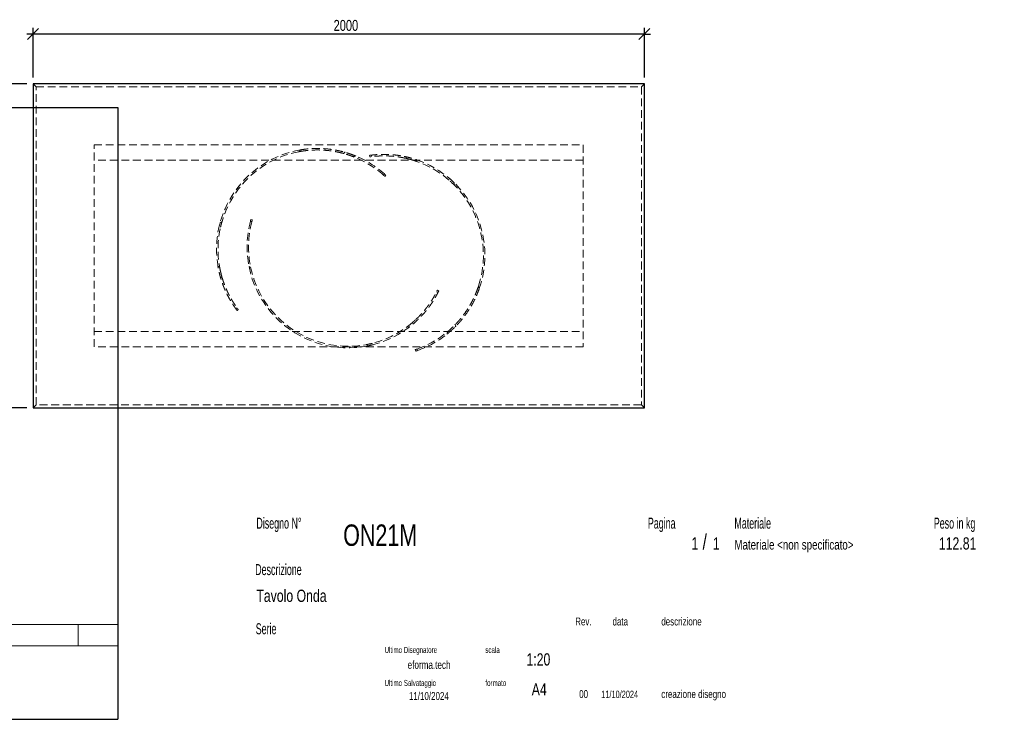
# Model space of a CAD drawing. Header units: millimetres. Extents: x 2 to 291, y 2 to 185.
# Tile 2 of 3: x 130 to 291, y 2 to 117. Entities that reach past the tile are written whole.
import ezdxf

# ---------------------------------------------------------------- set-up
doc = ezdxf.new("R2010")
doc.units = ezdxf.units.MM
doc.linetypes.add('HIDDEN', pattern=[1.905, 1.27, -0.635])
doc.layers.add('FORMAT', color=7, linetype='Continuous')
doc.styles.add('SLDTEXTSTYLE0', font='TXT', dxfattribs={"width": 0.605})
doc.styles.add('SLDTEXTSTYLE1', font='TXT', dxfattribs={"width": 0.75})
doc.dimstyles.new('SLDDIMSTYLE0', dxfattribs={"dimtxt": 1.8, "dimasz": 1.8, "dimexe": 0, "dimexo": 0.0625, "dimgap": 0.45, "dimtad": 1, "dimlfac": 20, "dimrnd": 1e-09, "dimzin": 12, "dimdsep": 46, "dimtxsty": 'SLDTEXTSTYLE1', "dimblk1": 'OBLIQUE', "dimblk2": 'OBLIQUE', "dimsah": 1, "dimcen": 0.09, "dimadec": 0, "dimazin": 3, "dimtfac": 1, "dimtmove": 0, "dimatfit": 0, "dimldrblk": 'OBLIQUE', "dimfxl": 0, "dimfrac": 2, "dimtolj": 1, "dimtzin": 12, "dimarcsym": 0})

# ---------------------------------------------------------------- blocks, each defined once
blk = doc.blocks.new('_Oblique')
at = {"color": 0, "linetype": 'ByBlock', "lineweight": -2}
blk.add_line((-0.5, -0.5), (0.5, 0.5), dxfattribs=at)
blk = doc.blocks.new('_D_1')
at = {"layer": 'FORMAT', "color": 7}
for p, q in [((132.13, 114.51), (131.13, 114.51)), ((132.13, 107.39), (132.13, 115.51)), ((232.13, 114.51), (132.13, 114.51)), ((232.13, 107.39), (232.13, 115.51)), ((232.13, 114.51), (233.13, 114.51))]:
    blk.add_line(p, q, dxfattribs=at)
at = {"layer": 'FORMAT', "color": 7, "xscale": 1.8, "yscale": 1.8}
blk.add_blockref('_Oblique', (132.13, 114.51, 17.11), dxfattribs=at)
at = {"layer": 'FORMAT', "color": 7, "xscale": 1.8, "yscale": 1.8, "rotation": 180.0000000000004}
blk.add_blockref('_Oblique', (232.13, 114.51, 17.11), dxfattribs=at)
at = {"layer": 'FORMAT', "color": 7, "insert": (181.29, 116.83), "char_height": 1.8, "attachment_point": 1, "style": 'SLDTEXTSTYLE1'}
blk.add_mtext('2000', dxfattribs=at)
blk = doc.blocks.new('_D_2')
at = {"layer": 'FORMAT', "color": 7}
for p, q in [((131.13, 106.39), (121.13, 106.39)), ((122.13, 106.39), (122.13, 107.39)), ((122.13, 106.39), (122.13, 53.39)), ((131.13, 53.39), (121.13, 53.39)), ((122.13, 53.39), (122.13, 52.39))]:
    blk.add_line(p, q, dxfattribs=at)
at = {"layer": 'FORMAT', "color": 7, "xscale": 1.8, "yscale": 1.8}
for p, rotation in [((122.13, 106.39, 17.11), 270.0000000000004), ((122.13, 53.39, 17.11), 90.0000000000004)]:
    blk.add_blockref('_Oblique', p, dxfattribs=dict(at, rotation=rotation))
at = {"layer": 'FORMAT', "color": 7, "insert": (119.81, 79.62), "char_height": 1.8, "attachment_point": 1, "rotation": 90, "style": 'SLDTEXTSTYLE1'}
blk.add_mtext('1060', dxfattribs=at)

msp = doc.modelspace()

# ---------------------------------------------------------------- linework, layer by layer
at = {"color": 7, "linetype": 'Continuous', "lineweight": 25}
for p, q in [((132.13351, 106.39291), (132.13351, 53.39291)), ((232.13351, 106.39291), (132.13351, 106.39291)), ((232.13351, 53.39291), (232.13351, 106.39291)), ((132.13351, 53.39291), (232.13351, 53.39291))]:
    msp.add_line(p, q, dxfattribs=at)
at = {"color": 7, "linetype": 'HIDDEN', "lineweight": 18}
for p, q in [((132.63351, 105.89291), (132.13351, 106.39291)), ((231.63351, 105.89291), (232.13351, 106.39291)), ((132.63351, 53.89291), (132.63351, 105.89291)), ((132.63351, 105.89291), (231.63351, 105.89291)), ((231.63351, 105.89291), (231.63351, 53.89291)), ((142.13351, 96.39291), (222.13351, 96.39291)), ((142.13351, 63.39291), (142.13351, 96.39291)), ((175.57625, 95.27772), (175.85842, 95.58287)), ((175.57625, 95.27772), (175.83145, 95.3245)), ((183.10515, 95.20042), (182.91421, 94.99394)), ((183.10515, 95.20042), (183.06871, 95.21064)), ((183.20249, 95.17077), (183.10515, 95.20042)), ((222.13351, 96.39291), (222.13351, 63.39291)), ((222.13351, 93.89291), (142.13351, 93.89291)), ((182.86602, 95.00702), (182.91421, 94.99394)), ((182.91421, 94.99394), (182.99819, 94.96921)), ((184.76682, 94.63562), (184.58489, 94.43887)), ((187.18772, 94.4327), (187.15163, 94.68008)), ((187.50115, 94.47531), (187.46506, 94.72274)), ((193.14369, 94.45311), (193.18237, 94.18794)), ((194.92691, 93.94598), (194.68029, 94.02779)), ((194.78585, 93.72908), (194.90606, 93.68792)), ((194.83336, 93.97858), (194.87395, 93.70029)), ((189.43062, 91.4622), (189.45165, 91.44339)), ((189.43178, 91.46121), (189.60154, 91.64479)), ((189.62059, 91.62771), (189.59362, 91.65162)), ((189.83583, 91.43227), (189.6661, 91.24872)), ((201.02484, 90.19348), (200.71631, 90.47885)), ((201.08483, 89.78222), (201.02484, 90.19348)), ((163.04179, 83.89621), (162.71092, 83.6447)), ((167.6803, 83.93007), (167.67136, 83.89576)), ((167.9143, 83.83727), (167.6737, 83.90535)), ((167.75691, 84.21053), (167.99746, 84.14246)), ((167.91394, 83.83578), (167.92118, 83.86305)), ((162.71092, 83.6447), (162.61048, 83.23662)), ((162.37776, 76.49244), (162.4255, 76.23702)), ((162.3945, 76.39479), (162.61839, 76.56498)), ((162.6357, 76.47466), (162.61368, 76.59906)), ((167.72035, 76.42638), (167.44975, 76.50296)), ((162.79684, 74.68649), (163.01018, 74.84866)), ((198.26369, 72.6454), (198.48877, 72.53659)), ((204.97976, 73.30554), (204.8972, 73.05957)), ((204.97976, 73.30554), (205.11026, 72.91095)), ((198.12325, 72.36197), (198.34837, 72.25314)), ((165.5078, 69.73781), (165.30873, 69.58649)), ((165.69676, 69.48414), (165.49773, 69.33285)), ((194.94144, 67.70205), (194.70017, 67.81869)), ((193.42124, 66.74816), (193.31976, 66.6717)), ((193.6012, 66.56895), (193.348, 66.69135)), ((193.53035, 66.51636), (193.72777, 66.66811)), ((201.18062, 67.02121), (201.11834, 66.95969)), ((201.21539, 67.05706), (201.18062, 67.02121)), ((201.26892, 66.7542), (201.18062, 67.02121)), ((201.19587, 66.68337), (201.26892, 66.7542)), ((201.26892, 66.7542), (201.2955, 66.78115)), ((142.13351, 65.89291), (222.13351, 65.89291)), ((199.97058, 65.57333), (199.88644, 65.82776)), ((222.13351, 63.39291), (142.13351, 63.39291)), ((186.62155, 63.74499), (186.99573, 63.5641)), ((194.71438, 62.68739), (194.63588, 62.92474)), ((194.93665, 63.02752), (194.91002, 63.01822)), ((194.93522, 63.02698), (195.01374, 62.78958)), ((194.98957, 62.78118), (195.02354, 62.79321)), ((132.13351, 53.39291), (132.63351, 53.89291)), ((231.63351, 53.89291), (132.63351, 53.89291)), ((232.13351, 53.39291), (231.63351, 53.89291))]:
    msp.add_line(p, q, dxfattribs=at)
for centre, radius, start, end in [((178.63351, 79.31791), 16.5, 99.6824244, 190.2043082), ((178.63351, 79.31791), 16.25, 100.8441931, 189.7535737), ((178.63351, 79.31791), 16.5, 96.8661786, 99.6824244), ((178.63351, 79.31791), 16.25, 48.3553208, 68.5161611), ((178.63351, 79.31791), 16.5, 48.3384199, 68.1784976), ((189.53351, 78.35291), 16.5, 340.7424244, 71.2643082), ((189.53351, 78.35291), 16.25, 341.9041931, 70.8135737), ((183.63351, 79.71791), 16.5, 165.2984199, 191.2356918), ((183.63351, 79.71791), 16.25, 165.3153208, 191.6864263), ((183.63351, 79.71791), 16.5, 191.2356918, 307.1643082), ((183.63351, 79.71791), 16.25, 191.6864263, 306.7135737), ((189.53351, 78.35291), 16.5, 337.9261786, 340.7424244), ((189.53351, 78.35291), 16.25, 289.4153208, 309.5761611), ((189.53351, 78.35291), 16.5, 289.3984199, 309.2384976)]:
    msp.add_arc(centre, radius, start, end, dxfattribs=at)
for points, knots in [([(184.58489, 94.43887), (184.51643, 94.46581), (184.43751, 94.49635), (184.25911, 94.56337), (184.15962, 94.59986), (183.9398, 94.67757), (183.81947, 94.71879), (183.65549, 94.77246), (183.62201, 94.78331), (183.55368, 94.80518), (183.51884, 94.81621), (183.41283, 94.84936), (183.34001, 94.8716), (183.11519, 94.93845), (182.95685, 94.98318), (182.62349, 95.07139), (182.44847, 95.11487), (182.17339, 95.17794), (182.0796, 95.1986), (181.93575, 95.22891), (181.88721, 95.23891), (181.78951, 95.25857), (181.74032, 95.26823), (181.49274, 95.31565), (181.28942, 95.35078), (180.66466, 95.44597), (180.22844, 95.49585), (179.54715, 95.5438), (179.31854, 95.55509), (178.85893, 95.56797), (178.62789, 95.56956), (177.93157, 95.55938), (177.46311, 95.53263), (176.87358, 95.47276), (176.75547, 95.45946), (176.5189, 95.43017), (176.40056, 95.4142), (176.04637, 95.36241), (175.81094, 95.32268), (175.57625, 95.27772)], [0, 0, 0, 0, 0.0625, 0.0625, 0.125, 0.125, 0.1875, 0.1875, 0.203125, 0.203125, 0.21875, 0.21875, 0.25, 0.25, 0.3125, 0.3125, 0.375, 0.375, 0.40625, 0.40625, 0.421875, 0.421875, 0.4375, 0.4375, 0.5, 0.5, 0.625, 0.625, 0.6875, 0.6875, 0.75, 0.75, 0.875, 0.875, 0.90625, 0.90625, 0.9375, 0.9375, 1, 1, 1, 1]), ([(175.85842, 95.58287), (176.32602, 95.66265), (176.79265, 95.72153), (177.72261, 95.79935), (178.18595, 95.81827), (178.87722, 95.81772), (179.10702, 95.8127), (179.39332, 95.8005), (179.45053, 95.79776), (179.56486, 95.7917), (179.62204, 95.78837), (179.79284, 95.77752), (179.90569, 95.76917), (180.46464, 95.72212), (180.89505, 95.66751), (181.51282, 95.56608), (181.71409, 95.52902), (181.95945, 95.4793), (182.00827, 95.46917), (182.10478, 95.44871), (182.15251, 95.43836), (182.29415, 95.407), (182.38649, 95.38569), (182.65733, 95.32082), (182.82963, 95.27634), (183.15783, 95.18641), (183.31372, 95.14097), (183.53509, 95.07324), (183.60679, 95.05073), (183.71119, 95.01722), (183.74546, 95.00609), (183.81294, 94.98394), (183.84617, 94.97291), (184.00878, 94.9184), (184.12803, 94.87662), (184.3458, 94.79799), (184.44431, 94.76114), (184.62094, 94.69352), (184.69906, 94.66276), (184.76682, 94.63562)], [0, 0, 0, 0, 0.125, 0.125, 0.25, 0.25, 0.3125, 0.3125, 0.328125, 0.328125, 0.34375, 0.34375, 0.375, 0.375, 0.5, 0.5, 0.5625, 0.5625, 0.578125, 0.578125, 0.59375, 0.59375, 0.625, 0.625, 0.6875, 0.6875, 0.75, 0.75, 0.78125, 0.78125, 0.796875, 0.796875, 0.8125, 0.8125, 0.875, 0.875, 0.9375, 0.9375, 1, 1, 1, 1]), ([(183.51879, 94.81574), (183.71603, 94.75141), (184.09915, 94.62648), (184.46894, 94.48247), (184.64835, 94.4126)], [0, 0, 0, 0, 0.514826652, 1, 1, 1, 1]), ([(184.93035, 94.56681), (184.76022, 94.63631), (184.38594, 94.78921), (183.99546, 94.92131), (183.78248, 94.99336)], [0, 0, 0, 0, 0.454551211, 1, 1, 1, 1]), ([(187.15163, 94.68008), (187.15163, 94.68008), (187.16429, 94.68194), (187.21409, 94.68909), (187.25122, 94.69438), (187.3499, 94.70786), (187.41145, 94.71605), (187.50409, 94.72764), (187.52341, 94.73002), (187.56364, 94.73491), (187.58457, 94.73741), (187.6494, 94.74504), (187.69545, 94.75028), (187.84196, 94.76626), (187.95074, 94.77726), (188.19034, 94.79859), (188.32115, 94.80892), (188.53425, 94.82277), (188.6081, 94.82711), (188.7232, 94.83304), (188.76233, 94.83492), (188.84185, 94.83845), (188.88216, 94.8401), (189.08642, 94.84766), (189.25848, 94.8516), (189.61942, 94.85367), (189.80829, 94.8518), (190.2028, 94.84051), (190.40843, 94.83109), (190.6762, 94.81338), (190.73018, 94.80954), (190.83857, 94.8013), (190.89305, 94.79689), (191.0573, 94.78276), (191.16789, 94.77214), (191.50283, 94.7365), (191.73033, 94.70768), (192.19326, 94.6388), (192.42869, 94.59875), (192.78756, 94.52931), (192.90838, 94.50454), (193.14949, 94.45228), (193.27002, 94.42474), (193.63149, 94.33784), (193.87229, 94.2742), (194.35332, 94.13524), (194.59353, 94.05992), (194.83336, 93.97858)], [0, 0, 0, 0, 0.0625, 0.0625, 0.125, 0.125, 0.1875, 0.1875, 0.203125, 0.203125, 0.21875, 0.21875, 0.25, 0.25, 0.3125, 0.3125, 0.375, 0.375, 0.40625, 0.40625, 0.421875, 0.421875, 0.4375, 0.4375, 0.5, 0.5, 0.5625, 0.5625, 0.625, 0.625, 0.640625, 0.640625, 0.65625, 0.65625, 0.6875, 0.6875, 0.75, 0.75, 0.8125, 0.8125, 0.84375, 0.84375, 0.875, 0.875, 0.9375, 0.9375, 1, 1, 1, 1]), ([(194.87395, 93.70029), (194.6347, 93.78354), (194.39529, 93.86058), (193.91639, 94.00267), (193.6769, 94.06773), (193.19813, 94.18622), (192.95884, 94.23966), (192.66007, 94.2994), (192.60033, 94.311), (192.4809, 94.33349), (192.42121, 94.34438), (192.24331, 94.37583), (192.1259, 94.39522), (191.77724, 94.44898), (191.54957, 94.47892), (191.10411, 94.52838), (190.88631, 94.5479), (190.56743, 94.57033), (190.46244, 94.57666), (190.30699, 94.58457), (190.25544, 94.58694), (190.15346, 94.59116), (190.10305, 94.593), (189.85391, 94.60097), (189.66381, 94.60339), (189.30169, 94.60226), (189.12968, 94.59871), (188.88533, 94.59018), (188.80616, 94.5868), (188.69089, 94.58109), (188.65304, 94.57908), (188.57852, 94.57486), (188.54184, 94.57266), (188.36238, 94.56129), (188.23062, 94.55104), (187.98984, 94.52987), (187.88083, 94.51895), (187.68543, 94.49777), (187.59904, 94.48753), (187.50555, 94.47588), (187.4876, 94.47361), (187.45333, 94.46922), (187.43699, 94.4671), (187.39033, 94.46099), (187.36236, 94.45723), (187.28778, 94.44706), (187.25043, 94.44174), (187.2004, 94.43457), (187.18772, 94.4327), (187.18772, 94.4327)], [0, 0, 0, 0, 0.0625, 0.0625, 0.125, 0.125, 0.1875, 0.1875, 0.203125, 0.203125, 0.21875, 0.21875, 0.25, 0.25, 0.3125, 0.3125, 0.375, 0.375, 0.40625, 0.40625, 0.421875, 0.421875, 0.4375, 0.4375, 0.5, 0.5, 0.5625, 0.5625, 0.59375, 0.59375, 0.609375, 0.609375, 0.625, 0.625, 0.6875, 0.6875, 0.75, 0.75, 0.8125, 0.8125, 0.828125, 0.828125, 0.84375, 0.84375, 0.875, 0.875, 0.9375, 0.9375, 1, 1, 1, 1]), ([(193.82802, 94.28416), (193.82393, 94.2853), (193.72087, 94.31407), (193.5511, 94.3566), (193.32056, 94.41313), (193.20258, 94.4398), (193.14369, 94.45311)], [0, 0, 0, 0, 0.013581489, 0.342730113, 0.671882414, 1, 1, 1, 1]), ([(193.18237, 94.18794), (193.24653, 94.17286), (193.37509, 94.14264), (193.54758, 94.10059), (193.66104, 94.06979), (193.67827, 94.06512)], [0, 0, 0, 0, 0.45803181, 0.917721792, 1, 1, 1, 1]), ([(189.6661, 91.24872), (189.6661, 91.24872), (189.64648, 91.26695), (189.56872, 91.33815), (189.51058, 91.39113), (189.43178, 91.46121)], [0, 0, 0, 0, 0.5, 0.5, 1, 1, 1, 1]), ([(189.60154, 91.64479), (189.68033, 91.5747), (189.73846, 91.52171), (189.81621, 91.4505), (189.83583, 91.43227), (189.83583, 91.43227)], [0, 0, 0, 0, 0.5, 0.5, 1, 1, 1, 1]), ([(200.35597, 90.47454), (200.47943, 90.36265), (200.72764, 90.13767), (200.96535, 89.90112), (201.08483, 89.78222)], [0, 0, 0, 0, 0.497353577, 1, 1, 1, 1]), ([(162.78862, 82.92336), (162.8268, 83.08554), (162.90357, 83.41163), (162.99556, 83.73411), (163.04179, 83.89621)], [0, 0, 0, 0, 0.497353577, 1, 1, 1, 1]), ([(167.6737, 83.90535), (167.70047, 84.00735), (167.72134, 84.08319), (167.74956, 84.18478), (167.75691, 84.21053), (167.75691, 84.21053)], [0, 0, 0, 0, 0.5, 0.5, 1, 1, 1, 1]), ([(167.99746, 84.14246), (167.99746, 84.14246), (167.99011, 84.11671), (167.9619, 84.01512), (167.94104, 83.93928), (167.9143, 83.83727)], [0, 0, 0, 0, 0.5, 0.5, 1, 1, 1, 1]), ([(165.49773, 69.33285), (165.49773, 69.33285), (165.48997, 69.34303), (165.45962, 69.38315), (165.43703, 69.41309), (165.37748, 69.49292), (165.34053, 69.54282), (165.28556, 69.61829), (165.27412, 69.63404), (165.25038, 69.66688), (165.23806, 69.68398), (165.20002, 69.73703), (165.17314, 69.77479), (165.08826, 69.89527), (165.026, 69.98515), (164.8914, 70.18451), (164.81905, 70.29399), (164.70381, 70.47377), (164.66428, 70.5363), (164.6034, 70.63416), (164.58282, 70.66749), (164.54125, 70.73537), (164.5203, 70.76985), (164.41485, 70.94495), (164.32813, 71.09362), (164.15167, 71.40848), (164.06191, 71.57467), (163.8809, 71.92538), (163.78963, 72.10989), (163.67556, 72.3528), (163.6528, 72.40189), (163.60756, 72.50073), (163.58506, 72.55054), (163.51795, 72.70112), (163.47372, 72.80304), (163.34284, 73.1134), (163.25797, 73.32644), (163.09424, 73.76489), (163.01537, 73.9903), (162.90249, 74.33796), (162.86569, 74.45568), (162.79476, 74.69197), (162.76054, 74.81078), (162.66168, 75.16916), (162.60084, 75.41069), (162.48968, 75.89888), (162.43936, 76.14555), (162.3945, 76.39479)], [0, 0, 0, 0, 0.0625, 0.0625, 0.125, 0.125, 0.1875, 0.1875, 0.203125, 0.203125, 0.21875, 0.21875, 0.25, 0.25, 0.3125, 0.3125, 0.375, 0.375, 0.40625, 0.40625, 0.421875, 0.421875, 0.4375, 0.4375, 0.5, 0.5, 0.5625, 0.5625, 0.625, 0.625, 0.640625, 0.640625, 0.65625, 0.65625, 0.6875, 0.6875, 0.75, 0.75, 0.8125, 0.8125, 0.84375, 0.84375, 0.875, 0.875, 0.9375, 0.9375, 1, 1, 1, 1]), ([(162.61839, 76.56498), (162.66131, 76.31531), (162.70974, 76.06852), (162.81712, 75.58067), (162.87608, 75.33961), (163.00406, 74.86328), (163.07308, 74.62801), (163.16537, 74.33764), (163.18413, 74.27975), (163.22224, 74.16435), (163.24159, 74.10684), (163.30016, 73.93594), (163.34, 73.82381), (163.46167, 73.49267), (163.54564, 73.27895), (163.71791, 72.86518), (163.80622, 72.66513), (163.94089, 72.37522), (163.98615, 72.28027), (164.05445, 72.14041), (164.07733, 72.09414), (164.12298, 72.00286), (164.14576, 71.95786), (164.25935, 71.73597), (164.34922, 71.56843), (164.52543, 71.25208), (164.61178, 71.10327), (164.73748, 70.89356), (164.77874, 70.82591), (164.83952, 70.7278), (164.8596, 70.69565), (164.89934, 70.63247), (164.91902, 70.60144), (165.01581, 70.4499), (165.08854, 70.33954), (165.22358, 70.13908), (165.28589, 70.04897), (165.39897, 69.88821), (165.44974, 69.81756), (165.50517, 69.74139), (165.51585, 69.72678), (165.53627, 69.69891), (165.54603, 69.68563), (165.57396, 69.64776), (165.59078, 69.6251), (165.63577, 69.56475), (165.65849, 69.53464), (165.68899, 69.49434), (165.69676, 69.48414), (165.69676, 69.48414)], [0, 0, 0, 0, 0.0625, 0.0625, 0.125, 0.125, 0.1875, 0.1875, 0.203125, 0.203125, 0.21875, 0.21875, 0.25, 0.25, 0.3125, 0.3125, 0.375, 0.375, 0.40625, 0.40625, 0.421875, 0.421875, 0.4375, 0.4375, 0.5, 0.5, 0.5625, 0.5625, 0.59375, 0.59375, 0.609375, 0.609375, 0.625, 0.625, 0.6875, 0.6875, 0.75, 0.75, 0.8125, 0.8125, 0.828125, 0.828125, 0.84375, 0.84375, 0.875, 0.875, 0.9375, 0.9375, 1, 1, 1, 1]), ([(162.61355, 75.36712), (162.61453, 75.36299), (162.63922, 75.25888), (162.68416, 75.08973), (162.74625, 74.86062), (162.77999, 74.74447), (162.79684, 74.68649)], [0, 0, 0, 0, 0.013581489, 0.342730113, 0.671882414, 1, 1, 1, 1]), ([(163.01018, 74.84866), (162.99233, 74.9121), (162.95656, 75.03923), (162.90989, 75.21056), (162.88193, 75.32479), (162.87768, 75.34215)], [0, 0, 0, 0, 0.457966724, 0.917591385, 1, 1, 1, 1]), ([(193.348, 66.69135), (193.55108, 66.84279), (193.74909, 66.99785), (194.13524, 67.31474), (194.32338, 67.47658), (194.68992, 67.80661), (194.86832, 67.97479), (195.0853, 68.1887), (195.12839, 68.23166), (195.21397, 68.31795), (195.25645, 68.36127), (195.38223, 68.49095), (195.46411, 68.5773), (195.7041, 68.83588), (195.85653, 69.00761), (196.14723, 69.34875), (196.2855, 69.51816), (196.48285, 69.76963), (196.54696, 69.85302), (196.64066, 69.97731), (196.67152, 70.01867), (196.73219, 70.10075), (196.76197, 70.14146), (196.90825, 70.34329), (197.01684, 70.49935), (197.21892, 70.79984), (197.31241, 70.94427), (197.44234, 71.15139), (197.48393, 71.21884), (197.54383, 71.31749), (197.56338, 71.34996), (197.60167, 71.41403), (197.62041, 71.44564), (197.7116, 71.60061), (197.77699, 71.71547), (197.89445, 71.92671), (197.94652, 72.02311), (198.03853, 72.19678), (198.07848, 72.27406), (198.12125, 72.35801), (198.12944, 72.37415), (198.14502, 72.40498), (198.15242, 72.4197), (198.17352, 72.46177), (198.18609, 72.48703), (198.21948, 72.5545), (198.23601, 72.5884), (198.25812, 72.63385), (198.26369, 72.6454), (198.26369, 72.6454)], [0, 0, 0, 0, 0.0625, 0.0625, 0.125, 0.125, 0.1875, 0.1875, 0.203125, 0.203125, 0.21875, 0.21875, 0.25, 0.25, 0.3125, 0.3125, 0.375, 0.375, 0.40625, 0.40625, 0.421875, 0.421875, 0.4375, 0.4375, 0.5, 0.5, 0.5625, 0.5625, 0.59375, 0.59375, 0.609375, 0.609375, 0.625, 0.625, 0.6875, 0.6875, 0.75, 0.75, 0.8125, 0.8125, 0.828125, 0.828125, 0.84375, 0.84375, 0.875, 0.875, 0.9375, 0.9375, 1, 1, 1, 1]), ([(198.48877, 72.53659), (198.48877, 72.53659), (198.48321, 72.52506), (198.46121, 72.47982), (198.44477, 72.44611), (198.4006, 72.35684), (198.37288, 72.30128), (198.33054, 72.21807), (198.32168, 72.20074), (198.30318, 72.16468), (198.29352, 72.14595), (198.26348, 72.08799), (198.24201, 72.04692), (198.17311, 71.91664), (198.12122, 71.8204), (198.00455, 71.61004), (197.93977, 71.49592), (197.83177, 71.3117), (197.79396, 71.24811), (197.73434, 71.14948), (197.71396, 71.11602), (197.6723, 71.0482), (197.65106, 71.0139), (197.54281, 70.84052), (197.44961, 70.69583), (197.24897, 70.39579), (197.14153, 70.24044), (196.911, 69.9201), (196.78792, 69.7551), (196.62313, 69.5433), (196.58969, 69.50076), (196.5221, 69.41562), (196.48791, 69.37299), (196.38412, 69.2449), (196.31333, 69.15927), (196.09603, 68.9019), (195.94462, 68.72968), (195.62805, 68.38496), (195.46289, 68.21247), (195.20419, 67.95423), (195.11595, 67.86807), (194.9375, 67.69771), (194.84712, 67.61335), (194.5725, 67.36275), (194.3848, 67.19903), (194.00006, 66.87862), (193.80301, 66.72193), (193.6012, 66.56895)], [0, 0, 0, 0, 0.0625, 0.0625, 0.125, 0.125, 0.1875, 0.1875, 0.203125, 0.203125, 0.21875, 0.21875, 0.25, 0.25, 0.3125, 0.3125, 0.375, 0.375, 0.40625, 0.40625, 0.421875, 0.421875, 0.4375, 0.4375, 0.5, 0.5, 0.5625, 0.5625, 0.625, 0.625, 0.640625, 0.640625, 0.65625, 0.65625, 0.6875, 0.6875, 0.75, 0.75, 0.8125, 0.8125, 0.84375, 0.84375, 0.875, 0.875, 0.9375, 0.9375, 1, 1, 1, 1]), ([(199.88644, 65.82776), (199.94314, 65.87463), (200.00805, 65.92892), (200.15303, 66.05261), (200.23311, 66.12202), (200.40748, 66.27678), (200.50178, 66.36214), (200.6281, 66.47967), (200.65379, 66.50372), (200.70599, 66.55294), (200.73251, 66.57809), (200.81282, 66.65482), (200.86752, 66.70779), (201.03481, 66.87219), (201.15057, 66.98911), (201.38907, 67.23815), (201.51181, 67.37028), (201.70012, 67.58049), (201.76359, 67.65257), (201.85972, 67.76379), (201.89196, 67.80143), (201.95644, 67.87743), (201.9887, 67.9158), (202.15, 68.10951), (202.27912, 68.27044), (202.66475, 68.77113), (202.91949, 69.12873), (203.29111, 69.70174), (203.41162, 69.89635), (203.64529, 70.29233), (203.75849, 70.49375), (204.08651, 71.10805), (204.2898, 71.53095), (204.52267, 72.07584), (204.56818, 72.18563), (204.65703, 72.40684), (204.70031, 72.51812), (204.82638, 72.85315), (204.90553, 73.0784), (204.97976, 73.30554)], [0, 0, 0, 0, 0.0625, 0.0625, 0.125, 0.125, 0.1875, 0.1875, 0.203125, 0.203125, 0.21875, 0.21875, 0.25, 0.25, 0.3125, 0.3125, 0.375, 0.375, 0.40625, 0.40625, 0.421875, 0.421875, 0.4375, 0.4375, 0.5, 0.5, 0.625, 0.625, 0.6875, 0.6875, 0.75, 0.75, 0.875, 0.875, 0.90625, 0.90625, 0.9375, 0.9375, 1, 1, 1, 1]), ([(205.11026, 72.91095), (204.95381, 72.46314), (204.77954, 72.02628), (204.39764, 71.17479), (204.18999, 70.76015), (203.855, 70.15547), (203.73942, 69.95679), (203.5902, 69.71215), (203.56012, 69.66341), (203.49949, 69.5663), (203.46891, 69.51787), (203.37676, 69.37364), (203.31485, 69.27893), (203.0032, 68.81253), (202.74714, 68.4623), (202.35944, 67.97076), (202.22961, 67.81255), (202.06737, 67.62189), (202.03489, 67.58407), (201.97027, 67.50951), (201.93812, 67.47275), (201.84215, 67.36397), (201.77881, 67.29347), (201.59099, 67.08785), (201.46868, 66.95858), (201.23117, 66.71488), (201.11597, 66.60045), (200.94958, 66.4395), (200.89518, 66.38764), (200.81534, 66.31249), (200.78902, 66.28789), (200.73699, 66.23955), (200.71125, 66.2158), (200.58485, 66.09989), (200.49059, 66.01574), (200.31641, 65.86321), (200.23648, 65.79483), (200.09184, 65.67298), (200.02712, 65.61951), (199.97058, 65.57333)], [0, 0, 0, 0, 0.125, 0.125, 0.25, 0.25, 0.3125, 0.3125, 0.328125, 0.328125, 0.34375, 0.34375, 0.375, 0.375, 0.5, 0.5, 0.5625, 0.5625, 0.578125, 0.578125, 0.59375, 0.59375, 0.625, 0.625, 0.6875, 0.6875, 0.75, 0.75, 0.78125, 0.78125, 0.796875, 0.796875, 0.8125, 0.8125, 0.875, 0.875, 0.9375, 0.9375, 1, 1, 1, 1]), ([(194.70017, 67.81869), (194.65171, 67.77401), (194.55462, 67.6845), (194.42309, 67.56524), (194.33398, 67.48856), (194.32045, 67.47691)], [0, 0, 0, 0, 0.45803181, 0.917721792, 1, 1, 1, 1]), ([(194.41787, 67.23011), (194.42111, 67.23285), (194.50271, 67.30206), (194.63311, 67.4188), (194.80917, 67.57801), (194.89739, 67.66075), (194.94144, 67.70205)], [0, 0, 0, 0, 0.013581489, 0.342730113, 0.671882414, 1, 1, 1, 1]), ([(199.83123, 65.46353), (199.97438, 65.57878), (200.2893, 65.83233), (200.59384, 66.11013), (200.75996, 66.26165)], [0, 0, 0, 0, 0.454551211, 1, 1, 1, 1]), ([(200.73212, 66.57836), (200.58038, 66.43688), (200.28566, 66.16206), (199.9807, 65.90813), (199.83274, 65.78493)], [0, 0, 0, 0, 0.514826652, 1, 1, 1, 1]), ([(187.60345, 63.96039), (187.44159, 63.9209), (187.11613, 63.84149), (186.78699, 63.77727), (186.62155, 63.74499)], [0, 0, 0, 0, 0.497353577, 1, 1, 1, 1]), ([(186.99573, 63.5641), (187.24521, 63.61632), (187.49767, 63.66915), (187.74491, 63.73919), (187.74782, 63.74001)], [0, 0, 0, 0, 0.988226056, 1, 1, 1, 1]), ([(194.63588, 62.92474), (194.63588, 62.92474), (194.66133, 62.93309), (194.76127, 62.96669), (194.83577, 62.99193), (194.93522, 63.02698)], [0, 0, 0, 0, 0.5, 0.5, 1, 1, 1, 1]), ([(195.01374, 62.78958), (194.91427, 62.75456), (194.83977, 62.72932), (194.73983, 62.69574), (194.71438, 62.68739), (194.71438, 62.68739)], [0, 0, 0, 0, 0.5, 0.5, 1, 1, 1, 1])]:
    msp.add_open_spline(points, degree=3, knots=knots, dxfattribs=at)
at = {"layer": 'FORMAT', "color": 251, "true_color": 0x484848}
for p, q in [((2.5, 102.5), (146, 102.5)), ((146, 102.5), (146, 2.5)), ((2.5, 2.5), (146, 2.5))]:
    msp.add_line(p, q, dxfattribs=at)
at = {"layer": 'FORMAT', "color": 251, "lineweight": 18, "true_color": 0x484848}
for p, q in [((146, 18), (84, 18)), ((139.5, 18), (139.5, 14.5)), ((84, 14.5), (146, 14.5))]:
    msp.add_line(p, q, dxfattribs=at)

# ---------------------------------------------------------------- texts
at = {"color": 18, "linetype": 'Continuous', "lineweight": 0, "true_color": 0x060606, "insert": (280.29073, 32.24796), "char_height": 2, "attachment_point": 1, "style": 'SLDTEXTSTYLE1'}
msp.add_mtext('112.81', dxfattribs=at)
at = {"layer": 'FORMAT', "color": 18, "true_color": 0x060606}
for s, insert, char_height, attachment_point, style in [('Disegno N°', (168.65209, 35.46055), 1.8, 1, 'SLDTEXTSTYLE0'), ('Pagina', (232.68578, 35.4642), 1.8, 1, 'SLDTEXTSTYLE0'), ('Materiale', (246.84637, 35.4642), 1.8, 1, 'SLDTEXTSTYLE0'), ('Peso in kg', (279.45834, 35.4642), 1.8, 1, 'SLDTEXTSTYLE0'), ('ON21M', (182.85785, 34.35127), 3.5, 1, 'SLDTEXTSTYLE1'), ('1', (239.82456, 32.24796), 2, 1, 'SLDTEXTSTYLE1'), ('/', (241.64155, 32.74597), 2.5, 1, 'SLDTEXTSTYLE1'), ('1', (243.32047, 32.24796), 2, 1, 'SLDTEXTSTYLE1'), ('Materiale <non specificato>', (246.84637, 31.8349), 1.5875, 1, 'SLDTEXTSTYLE1'), ('Descrizione', (168.45959, 27.87301), 1.8, 1, 'SLDTEXTSTYLE0'), ('Tavolo Onda', (168.65209, 23.69153), 2, 1, 'SLDTEXTSTYLE1'), ('Serie', (168.54671, 18.20074), 1.8, 1, 'SLDTEXTSTYLE0'), ('Rev.', (220.80434, 19.14061), 1.3, 1, 'SLDTEXTSTYLE1'), ('data', (226.90583, 19.14061), 1.3, 1, 'SLDTEXTSTYLE1'), ('descrizione', (234.88928, 19.14061), 1.3, 1, 'SLDTEXTSTYLE1'), ('Ultimo Disegnatore', (189.61829, 14.3444), 1, 1, 'SLDTEXTSTYLE0'), ('scala', (206.10636, 14.3444), 1, 1, 'SLDTEXTSTYLE0'), ('1:20', (212.8317, 13.28812), 2, 1, 'SLDTEXTSTYLE1'), ('Ultimo Salvataggio', (189.61829, 8.93841), 1, 1, 'SLDTEXTSTYLE0'), ('formato', (206.10636, 8.93841), 1, 1, 'SLDTEXTSTYLE0'), ('A4', (213.69281, 8.39825), 2, 1, 'SLDTEXTSTYLE1'), ('11/10/2024', (196.86819, 6.95548), 1.3, 2, 'SLDTEXTSTYLE1'), ('00', (221.45534, 7.2775), 1.3, 1, 'SLDTEXTSTYLE1'), ('11/10/2024', (225.06555, 7.1779), 1.2, 1, 'SLDTEXTSTYLE1'), ('creazione disegno', (234.88928, 7.2775), 1.3, 1, 'SLDTEXTSTYLE1')]:
    msp.add_mtext(s, dxfattribs=dict(at, insert=insert, char_height=char_height, attachment_point=attachment_point, style=style))
at = {"layer": 'FORMAT', "color": 18, "true_color": 0x020202, "insert": (196.90354, 12.06285), "char_height": 1.3229167, "attachment_point": 2, "style": 'SLDTEXTSTYLE1'}
msp.add_mtext('eforma.tech', dxfattribs=at)

# ---------------------------------------------------------------- dimensions: what is measured, and where the dimension line sits
at = {"layer": 'FORMAT', "color": 7}
dim = msp.add_linear_dim(base=(132.13351, 114.51153), p1=(232.13351, 106.39291), p2=(132.13351, 106.39291), dimstyle='SLDDIMSTYLE0', dxfattribs=at)
dim.commit()
dim.dimension.update_dxf_attribs({"geometry": '_D_1', "text_midpoint": (183.94705, 114.51153), "dimtype": 160})
dim = msp.add_linear_dim(base=(122.13351, 53.39291), p1=(132.13351, 106.39291), p2=(132.13351, 53.39291), angle=90, dimstyle='SLDDIMSTYLE0', dxfattribs=at)
dim.commit()
dim.dimension.update_dxf_attribs({"geometry": '_D_2', "text_midpoint": (122.13351, 82.27835), "dimtype": 160})

doc.saveas('drawing.dxf')
